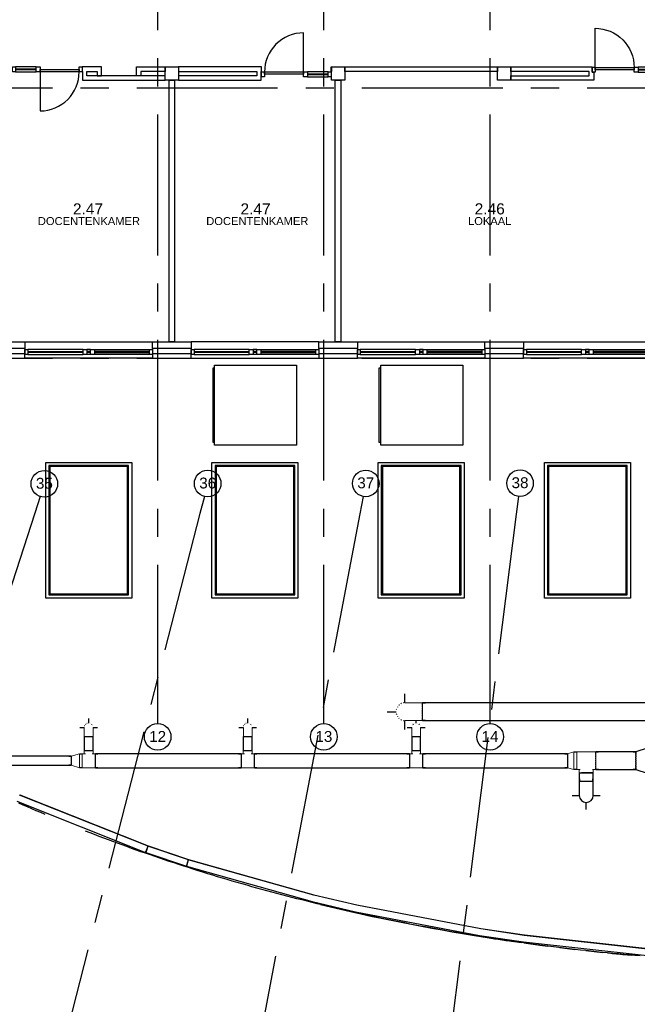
# Model space of a CAD drawing. Header units: millimetres. Extents: x -5940 to 121280, y -35718 to 26615.
# Tile 6 of 23: x 38137 to 52072, y -14575 to 7636. Entities that reach past the tile are written whole.
import ezdxf

# ---------------------------------------------------------------- set-up
doc = ezdxf.new("R2010")
doc.units = ezdxf.units.MM
doc.header["$LTSCALE"] = 100
doc.linetypes.add('CENTER', pattern=[50.8, 31.75, -6.35, 6.35, -6.35])
for name, color, linetype in [('AL21----_BUITENWAND', 3, 'Continuous'), ('AL22----_BINNENWAND', 2, 'Continuous'), ('AL27----_DAKEN', 8, 'Continuous'), ('AL28----_CONSTRUCTIES', 4, 'Continuous'), ('AL31----_BUITENKOZIJN', 1, 'Continuous'), ('AL32----_BINNENKOZIJN', 1, 'Continuous'), ('AL37----_DAKOPENINGEN', 8, 'Continuous'), ('AL57----_LUCHTBEHANDELING', 2, 'Continuous'), ('BL$7----_STRAMIEN', 8, 'Continuous'), ('BL$8----_RUIMTEBENAMING', 2, 'Continuous'), ('BL$8----_RUIMTENUMMER', 2, 'Continuous')]:
    doc.layers.add(name, color=color, linetype=linetype)
doc.styles.add('Arial_1', font='arial.ttf', dxfattribs={"height": 245.883234})
doc.styles.get("Standard").update_dxf_attribs({"font": 'arial.ttf'})

# ---------------------------------------------------------------- blocks, each defined once
blk = doc.blocks.new('Grid - r_3_0mm-7309776-_--_102 2e verdieping')
at = {"color": 0, "linetype": 'ByBlock', "lineweight": -2}
blk.add_circle((0, 0), 3, dxfattribs=at)
blk = doc.blocks.new('Kozijn 1')
at = {"layer": 'AL31----_BUITENKOZIJN'}
for points in [[(0, 2880), (114, 2880), (114, 2813), (0, 2813)], [(0, 1570), (114, 1570), (114, 1482), (0, 1482)], [(0, 1399), (114, 1399), (114, 1311), (0, 1311)], [(0, 67), (114, 67), (114, 0), (0, 0)]]:
    blk.add_lwpolyline(points, close=True, dxfattribs=at)
for points in [[(0, 1570), (0, 2813)], [(45, 2813), (45, 1570)], [(69, 1570), (69, 2813)], [(114, 2813), (114, 1570)], [(0, 1482), (0, 1399)], [(45, 1482), (45, 1399)], [(69, 1482), (69, 1399)], [(114, 1482), (114, 1399)], [(0, 1311), (0, 67)], [(45, 67), (45, 1311)], [(69, 1311), (69, 67)], [(114, 67), (114, 1311)]]:
    blk.add_lwpolyline(points, dxfattribs=at)
blk = doc.blocks.new('BInnekozijn 2sp')
at = {"layer": 'AL32----_BINNENKOZIJN'}
for points in [[(67, -114), (0, -114), (0, 0), (67, 0)], [(1569, -114), (1502, -114), (1502, 0), (1569, 0)], [(622, -114), (534, -114), (534, 0), (622, 0)], [(1502, -111), (622, -111), (622, -57), (1502, -57)]]:
    blk.add_lwpolyline(points, close=True, dxfattribs=at)
for points in [[(534, 0), (67, 0)], [(67, -45), (534, -45)], [(534, -69), (67, -69)], [(67, -114), (534, -114)], [(622, -114), (622, -991)]]:
    blk.add_lwpolyline(points, dxfattribs=at)
blk.add_lwpolyline([(622, -991, 0.414214), (1502, -111)], format="xyb", dxfattribs=at)
blk = doc.blocks.new('Binnenkozijn 2')
at = {"layer": 'AL32----_BINNENKOZIJN'}
for points in [[(67, 114), (67, 991)], [(1502, 114), (1035, 114)], [(1035, 69), (1502, 69)], [(1502, 45), (1035, 45)], [(1035, 0), (1502, 0)]]:
    blk.add_lwpolyline(points, dxfattribs=at)
blk.add_lwpolyline([(67, 991, -0.414214), (947, 111)], format="xyb", dxfattribs=at)
for points in [[(0, 114), (67, 114), (67, 0), (0, 0)], [(67, 111), (947, 111), (947, 57), (67, 57)], [(947, 114), (1035, 114), (1035, 0), (947, 0)], [(1502, 114), (1569, 114), (1569, 0), (1502, 0)]]:
    blk.add_lwpolyline(points, close=True, dxfattribs=at)
blk = doc.blocks.new('28_GdV_staal_Hoekstaal_balk - L150x100x10-9609285-_--_102 2e verdieping')
at = {"color": 0, "linetype": 'ByBlock', "lineweight": -2}
for p, q in [((-830.2, 23.36), (-830.2, 13.36)), ((-830.2, 23.36), (830.2, 23.36)), ((-830.2, 13.36), (830.2, 13.36)), ((-830.2, 13.36), (-830.2, 0)), ((-830.2, 13.36), (830.2, 13.36)), ((830.2, 13.36), (830.2, 23.36)), ((830.2, 0), (830.2, 13.36))]:
    blk.add_line(p, q, dxfattribs=at)
blk = doc.blocks.new('VE_Reducer_Round_AI_MEPcontent - LUKA_ Centrisch_ 560-400-9398867-_--_102 2e verdieping')
at = {"color": 0, "linetype": 'ByBlock', "lineweight": -2}
for p, q in [((253, 200), (0, 280)), ((0, 270), (0, 274)), ((0, 247), (0, 256)), ((0, 215), (0, 230)), ((0, 174), (0, 193)), ((0, 125), (0, 148)), ((0, 72), (0, 96)), ((0, 16), (0, 41)), ((253, 194), (253, 190)), ((316, 190), (253, 190)), ((253, 179), (253, 170)), ((253, 153), (253, 139)), ((253, 119), (253, 102)), ((253, 78), (253, 59)), ((253, 34), (253, 13)), ((0, -41), (0, -16)), ((0, -96), (0, -72)), ((0, -148), (0, -125)), ((0, -193), (0, -174)), ((0, -280), (253, -200)), ((0, -230), (0, -215)), ((253, -13), (253, -34)), ((253, -59), (253, -78)), ((253, -102), (253, -119)), ((253, -139), (253, -153)), ((253, -170), (253, -179)), ((253, -190), (316, -190)), ((253, -190), (253, -194)), ((0, -256), (0, -247)), ((0, -274), (0, -270))]:
    blk.add_line(p, q, dxfattribs=at)
blk = doc.blocks.new('VE_Reducer_Round_AI_MEPcontent - LUKA_ Centrisch op hulpstuk_ 400-315-9398875-_--_102 2e verdieping')
at = {"color": 0, "linetype": 'ByBlock', "lineweight": -2}
for p, q in [((0, 200), (-63.4, 200)), ((-63.4, -200), (-63.4, 200)), ((148.1, 157.5), (0, 200)), ((0, -200), (0, 200)), ((0, 200), (0, -200)), ((148.1, 157.5), (148.1, -157.5)), ((205.6, 149.625), (148.1, 149.625)), ((-63.4, -200), (0, -200)), ((0, -200), (148.1, -157.5)), ((148.1, -149.625), (205.6, -149.625))]:
    blk.add_line(p, q, dxfattribs=at)
blk = doc.blocks.new('VE_Tee_Round_AI_MEPcontent - LUKA_ T-stuk 90__ 315-315-200-9398884-_--_102 2e verdieping')
at = {"color": 0, "linetype": 'ByBlock', "lineweight": -2}
for p, q in [((-95, 222), (-95, 271)), ((95, 271), (95, 222)), ((-208, 150), (-150, 150)), ((-150, 157), (-76, 157)), ((-150, 157), (-150, -158)), ((-100, 148), (-100, 222)), ((76, 157), (150, 157)), ((100, 222), (100, 148)), ((150, -158), (150, 157)), ((150, 150), (208, 150)), ((-150, -150), (-208, -150)), ((0, -158), (-150, -158)), ((150, -158), (0, -158)), ((208, -150), (150, -150))]:
    blk.add_line(p, q, dxfattribs=at)
blk.add_ellipse((0, 222), major_axis=(100, 0), ratio=0.000001, start_param=3.926991, end_param=7.068583, dxfattribs=at)
blk = doc.blocks.new('VE_Bend_Round_AI_MEPcontent - LUKA_ 90__ 200-200-V33-_--_102 2e verdieping')
at = {"color": 0, "linetype": 'ByBlock', "lineweight": -2}
for p, q in [((49817, 22864), (49817, 22863)), ((49822, 22863), (49822, 22814)), ((50012, 22814), (50012, 22863)), ((50017, 22863), (50017, 22864))]:
    blk.add_line(p, q, dxfattribs=at)
at = {"color": 0, "linetype": 'ByBlock', "lineweight": -2, "flags": 128}
for points in [[(49817, 23063), (49817, 23063), (49817, 23063), (49817, 23062), (49817, 23061), (49817, 23059), (49817, 23058), (49817, 23056), (49817, 23053), (49817, 23051), (49817, 23048), (49817, 23044), (49817, 23041), (49817, 23037), (49817, 23033), (49817, 23029), (49817, 23024), (49817, 23019), (49817, 23014), (49817, 23009), (49817, 23003), (49817, 22997), (49817, 22991), (49817, 22985), (49817, 22979), (49817, 22972), (49817, 22965), (49817, 22958), (49817, 22951), (49817, 22944), (49817, 22936), (49817, 22929), (49817, 22921), (49817, 22914), (49817, 22906), (49817, 22898), (49817, 22890), (49817, 22882), (49817, 22874), (49817, 22867), (49817, 22864)], [(50017, 22864), (50017, 22872), (50017, 22880), (50017, 22888), (50017, 22896), (50017, 22904), (50017, 22912), (50017, 22919), (50017, 22927), (50017, 22934), (50017, 22942), (50017, 22949), (50017, 22956), (50017, 22963), (50017, 22970), (50017, 22977), (50017, 22983), (50017, 22990), (50017, 22996), (50017, 23001), (50017, 23007), (50017, 23013), (50017, 23018), (50017, 23023), (50017, 23027), (50017, 23032), (50017, 23036), (50017, 23040), (50017, 23044), (50017, 23047), (50017, 23050), (50017, 23053), (50017, 23055), (50017, 23057), (50017, 23059), (50017, 23060), (50017, 23062), (50017, 23063), (50017, 23063), (50017, 23063), (50017, 23063)]]:
    blk.add_lwpolyline(points, dxfattribs=at)
at = {"color": 0, "linetype": 'ByBlock', "lineweight": -2}
for start_param, end_param in [(3.141593, 4.712389), (4.712389, 6.283185)]:
    blk.add_ellipse((49917, 22863), major_axis=(100, 0), ratio=0.000001, start_param=start_param, end_param=end_param, dxfattribs=at)
blk = doc.blocks.new('VE_Reducer_Round_AI_MEPcontent - LUKA_ Centrisch op hulpstuk_ 315-200-9398845-_--_102 2e verdieping')
at = {"color": 0, "linetype": 'ByBlock', "lineweight": -2}
for p, q in [((-58, 158), (0, 158)), ((-58, 158), (-58, -158)), ((0, 158), (190, 100)), ((0, 158), (0, -158)), ((0, -158), (0, 158)), ((190, 95), (239, 95)), ((190, 92), (190, 94)), ((190, 74), (190, 80)), ((190, 12), (190, 21)), ((0, -158), (-58, -158)), ((190, -100), (0, -158)), ((190, -21), (190, -12)), ((190, -80), (190, -74)), ((190, -94), (190, -92)), ((239, -95), (190, -95))]:
    blk.add_line(p, q, dxfattribs=at)
blk = doc.blocks.new('VE_Tee_Round_AI_MEPcontent - LUKA_ T-stuk 90__ 400-400-315-V41-_--_102 2e verdieping')
at = {"color": 0, "linetype": 'ByBlock', "lineweight": -2}
for p, q in [((-158, 269), (-158, 188)), ((-150, 271), (-150, 269)), ((150, 269), (150, 271)), ((157, 188), (157, 269)), ((-214, 190), (-277, 190)), ((-139, 200), (-214, 200)), ((-214, 170), (-214, 179)), ((-214, 139), (-214, 153)), ((-214, 102), (-214, 119)), ((-214, 59), (-214, 78)), ((-214, 13), (-214, 34)), ((-214, 190), (-214, 194)), ((213, 200), (139, 200)), ((277, 190), (213, 190)), ((213, 200), (213, -200)), ((-277, -190), (-214, -190)), ((-214, -34), (-214, -13)), ((-214, -78), (-214, -59)), ((-214, -119), (-214, -102)), ((-214, -153), (-214, -139)), ((-214, -179), (-214, -170)), ((-214, -194), (-214, -190)), ((-214, -200), (0, -200)), ((0, -200), (213, -200)), ((213, -190), (277, -190))]:
    blk.add_line(p, q, dxfattribs=at)
blk.add_ellipse((0, 269), major_axis=(157, 0), ratio=0.000001, start_param=2.356194, end_param=5.497787, dxfattribs=at)
blk = doc.blocks.new('VE_Bend_Round_AI_MEPcontent - LUKA_ 90__ 315-315-9398905-_--_102 2e verdieping')
at = {"color": 0, "linetype": 'ByBlock', "lineweight": -2}
for p, q in [((53597, 21845), (53597, 21844)), ((53604, 21902), (53604, 21845)), ((53904, 21845), (53904, 21902)), ((53912, 21844), (53912, 21845))]:
    blk.add_line(p, q, dxfattribs=at)
at = {"color": 0, "linetype": 'ByBlock', "lineweight": -2, "flags": 128}
for points in [[(53597, 21844), (53597, 21831), (53597, 21819), (53597, 21806), (53597, 21794), (53597, 21781), (53597, 21769), (53597, 21757), (53597, 21745), (53597, 21733), (53597, 21721), (53597, 21710), (53597, 21699), (53597, 21688), (53597, 21677), (53597, 21666), (53597, 21656), (53597, 21646), (53597, 21637), (53597, 21627), (53597, 21618), (53597, 21610), (53597, 21602), (53597, 21594), (53597, 21586), (53597, 21579), (53597, 21573), (53597, 21567), (53597, 21561), (53597, 21556), (53597, 21551), (53597, 21547), (53597, 21543), (53597, 21540), (53597, 21537), (53597, 21534), (53597, 21532), (53597, 21531), (53597, 21530), (53597, 21530), (53597, 21530)], [(53912, 21530), (53912, 21530), (53912, 21531), (53912, 21532), (53912, 21534), (53912, 21536), (53912, 21539), (53912, 21542), (53912, 21546), (53912, 21550), (53912, 21554), (53912, 21560), (53912, 21565), (53912, 21571), (53912, 21578), (53912, 21585), (53912, 21592), (53912, 21600), (53912, 21608), (53912, 21616), (53912, 21625), (53912, 21634), (53912, 21644), (53912, 21653), (53912, 21664), (53912, 21674), (53912, 21685), (53912, 21696), (53912, 21707), (53912, 21718), (53912, 21730), (53912, 21742), (53912, 21754), (53912, 21766), (53912, 21778), (53912, 21790), (53912, 21803), (53912, 21815), (53912, 21828), (53912, 21840), (53912, 21844)]]:
    blk.add_lwpolyline(points, dxfattribs=at)
at = {"color": 0, "linetype": 'ByBlock', "lineweight": -2}
for major_axis, start_param, end_param in [((157, 0), 1.570796, 3.403392), ((158, 0), 6.021386, 7.853982)]:
    blk.add_ellipse((53754, 21845), major_axis=major_axis, ratio=0.000001, start_param=start_param, end_param=end_param, dxfattribs=at)
blk = doc.blocks.new('VE_Bend_Round_AI_MEPcontent - LUKA_ 90__ 400-400-9398899-_--_102 2e verdieping')
at = {"color": 0, "linetype": 'ByBlock', "lineweight": -2}
for p, q in [((50062, 23620), (50061, 23620)), ((50125, 23610), (50062, 23610)), ((50061, 23220), (50062, 23220)), ((50062, 23230), (50125, 23230))]:
    blk.add_line(p, q, dxfattribs=at)
at = {"color": 0, "linetype": 'ByBlock', "lineweight": -2, "flags": 128}
for points in [[(50061, 23620), (50045, 23620), (50029, 23620), (50013, 23620), (49997, 23620), (49982, 23620), (49966, 23620), (49951, 23620), (49936, 23620), (49921, 23620), (49906, 23620), (49891, 23620), (49877, 23620), (49863, 23620), (49849, 23620), (49836, 23620), (49823, 23620), (49810, 23620), (49798, 23620), (49786, 23620), (49775, 23620), (49764, 23620), (49754, 23620), (49744, 23620), (49734, 23620), (49725, 23620), (49717, 23620), (49709, 23620), (49702, 23620), (49695, 23620), (49689, 23620), (49684, 23620), (49679, 23620), (49675, 23620), (49671, 23620), (49668, 23620), (49665, 23620), (49664, 23620), (49663, 23620), (49662, 23620), (49662, 23620)], [(49662, 23220), (49662, 23220), (49663, 23220), (49665, 23220), (49667, 23220), (49670, 23220), (49674, 23220), (49678, 23220), (49682, 23220), (49688, 23220), (49694, 23220), (49700, 23220), (49707, 23220), (49715, 23220), (49723, 23220), (49732, 23220), (49741, 23220), (49751, 23220), (49761, 23220), (49772, 23220), (49783, 23220), (49795, 23220), (49807, 23220), (49819, 23220), (49832, 23220), (49845, 23220), (49859, 23220), (49873, 23220), (49887, 23220), (49902, 23220), (49916, 23220), (49931, 23220), (49947, 23220), (49962, 23220), (49978, 23220), (49993, 23220), (50009, 23220), (50025, 23220), (50041, 23220), (50057, 23220), (50061, 23220)]]:
    blk.add_lwpolyline(points, dxfattribs=at)
at = {"color": 0, "linetype": 'ByBlock', "lineweight": -2}
for start_param, end_param in [(6.113821, 6.283185), (5.879878, 5.983641), (5.64614, 5.748233), (5.412551, 5.511475), (5.179076, 5.271752), (4.945695, 5.023147), (4.401631, 4.479083), (4.153026, 4.245702), (3.913303, 4.012228), (3.676545, 3.784225), (3.441137, 3.5449), (3.141593, 3.310957)]:
    blk.add_ellipse((50062, 23420), major_axis=(0, 200), ratio=0.000001, start_param=start_param, end_param=end_param, dxfattribs=at)

msp = doc.modelspace()

# ---------------------------------------------------------------- linework, layer by layer
at = {"layer": 'AL21----_BUITENWAND'}
for points in [[(37385, 370), (38255, 370), (38255, 220), (37385, 220)], [(41135, 370), (42005, 370), (42005, 220), (41135, 220)], [(44885, 370), (45755, 370), (45755, 220), (44885, 220)], [(48635, 370), (49505, 370), (49505, 220), (48635, 220)], [(38255, 100), (37385, 100), (37385, 0), (38255, 0)], [(42005, 100), (41135, 100), (41135, 0), (42005, 0)], [(45755, 100), (44885, 100), (44885, 0), (45755, 0)], [(49505, 100), (48635, 100), (48635, 0), (49505, 0)]]:
    msp.add_lwpolyline(points, close=True, dxfattribs=at)
for points in [[(38255, 370), (41135, 370)], [(44885, 370), (42005, 370)], [(45755, 370), (48635, 370)], [(49505, 370), (52385, 370)], [(38255, 220), (38255, 100)], [(41135, 0), (38255, 0)], [(41135, 220), (41135, 100)], [(42005, 220), (42005, 100)], [(42005, 0), (44885, 0)], [(44885, 220), (44885, 100)], [(45755, 220), (45755, 100)], [(48635, 0), (45755, 0)], [(48635, 220), (48635, 100)], [(49505, 220), (49505, 100)], [(52385, 0), (49505, 0)]]:
    msp.add_lwpolyline(points, dxfattribs=at)
at = {"layer": 'AL22----_BINNENWAND'}
for points in [[(39546, 6470), (39553, 6470), (39553, 6270), (41420, 6270), (41420, 6370), (39653, 6370), (39653, 6470), (39883.14658, 6470), (39883.14658, 6370), (39983.14658, 6370), (39983.14658, 6570), (39546, 6570)], [(40873.14658, 6370), (40773.14658, 6370), (40773.14658, 6570), (41420, 6570), (41420, 6470), (40873.14658, 6470)], [(41720, 6469.90031), (43487, 6469.90031), (43487, 6370), (41720, 6370), (41720, 6270), (43587, 6270), (43587, 6469.90031), (43594, 6469.90031), (43594, 6570), (41720, 6569.90031)], [(45163, 6570), (45170, 6570), (45170, 6469.90031), (45163, 6469.90031)], [(45470, 6570), (48920, 6570), (48920, 6470), (45470, 6470)], [(49220, 6570), (51053, 6570), (51053, 6449.90031), (51087, 6449.90031), (51087, 6270), (49220, 6270), (49220, 6370), (50987, 6370), (50987, 6470), (49220, 6470)], [(41507.5, 6270), (41632.5, 6270), (41632.5, 370), (41507.5, 370)], [(45257.5, 6270), (45382.5, 6270), (45382.5, 370), (45257.5, 370)]]:
    msp.add_lwpolyline(points, close=True, dxfattribs=at)
at = {"layer": 'AL27----_DAKEN'}
for p, q in [((41031.86933, -11009.56015), (38132.97675, -9858.12952)), ((38136.94222, -9848.94465), (41033.41, -10999.41215)), ((38073.89122, -9994.9842), (40976.86692, -11148.03663)), ((38215.74001, -10079.58026), (38117.6614, -10035.87441)), ((38314.1373, -10123.05334), (38215.74001, -10079.58026)), ((38412.85159, -10166.29291), (38314.1373, -10123.05334)), ((38511.88118, -10209.29821), (38412.85159, -10166.29291)), ((38611.22438, -10252.0685), (38511.88118, -10209.29821)), ((38710.87948, -10294.60303), (38611.22438, -10252.0685)), ((39724.20391, -10706.81646), (39621.52585, -10666.68061)), ((39827.1745, -10746.70851), (39724.20391, -10706.81646)), ((39930.43584, -10786.35608), (39827.1745, -10746.70851)), ((40033.9862, -10825.75848), (39930.43584, -10786.35608)), ((40137.82381, -10864.915), (40033.9862, -10825.75848)), ((40241.9469, -10903.82496), (40137.82381, -10864.915)), ((40346.35373, -10942.48766), (40241.9469, -10903.82496)), ((40451.0425, -10980.90238), (40346.35373, -10942.48766)), ((40556.01124, -11019.06839), (40451.0425, -10980.90238)), ((40661.25796, -11056.98498), (40556.01124, -11019.06839)), ((40766.78084, -11094.65152), (40661.25796, -11056.98498)), ((40872.57805, -11132.06738), (40766.78084, -11094.65152)), ((40976.86692, -11148.03663), (41031.86933, -11009.56015)), ((41028.03848, -11008.15871), (40980.69777, -11149.43807)), ((41945.42476, -11315.56188), (41028.03848, -11008.15871)), ((41033.41, -10999.41215), (41946.68215, -11305.43674)), ((40978.64779, -11169.23193), (40872.57805, -11132.06738)), ((41084.98824, -11206.14453), (40978.64779, -11169.23193)), ((40980.69777, -11149.43807), (41898.08404, -11456.84124)), ((41191.59756, -11242.80454), (41084.98824, -11206.14453)), ((41298.47395, -11279.21133), (41191.59756, -11242.80454)), ((41405.61559, -11315.36425), (41298.47395, -11279.21133)), ((41513.02065, -11351.26268), (41405.61559, -11315.36425)), ((41898.08404, -11456.84124), (41945.42476, -11315.56188)), ((41940.2964, -11314.02379), (41899.77668, -11457.40842)), ((44773.11594, -12114.56311), (41940.2964, -11314.02379)), ((41946.68215, -11305.43674), (44775.61705, -12104.87828)), ((41620.68731, -11386.90597), (41513.02065, -11351.26268)), ((41728.61377, -11422.29349), (41620.68731, -11386.90597)), ((41836.79814, -11457.42456), (41728.61377, -11422.29349)), ((41945.23838, -11492.29852), (41836.79814, -11457.42456)), ((41899.77668, -11457.40842), (44735.84943, -12258.86708)), ((42053.93242, -11526.91473), (41945.23838, -11492.29852)), ((42162.87843, -11561.27264), (42053.93242, -11526.91473)), ((42272.07453, -11595.37168), (42162.87843, -11561.27264)), ((42381.51883, -11629.21125), (42272.07453, -11595.37168)), ((42491.20948, -11662.7908), (42381.51883, -11629.21125)), ((42601.14458, -11696.10973), (42491.20948, -11662.7908)), ((42711.32226, -11729.16746), (42601.14458, -11696.10973)), ((42821.74065, -11761.96342), (42711.32226, -11729.16746)), ((42932.39786, -11794.49702), (42821.74065, -11761.96342)), ((43043.29203, -11826.76769), (42932.39786, -11794.49702)), ((43154.42127, -11858.77484), (43043.29203, -11826.76769)), ((43265.78366, -11890.51786), (43154.42127, -11858.77484)), ((43377.37708, -11921.99615), (43265.78366, -11890.51786)), ((43489.19941, -11953.20915), (43377.37708, -11921.99615)), ((43601.24877, -11984.15636), (43489.19941, -11953.20915)), ((43713.52322, -12014.83725), (43601.24877, -11984.15636)), ((43826.02085, -12045.25133), (43713.52322, -12014.83725)), ((43938.73971, -12075.39806), (43826.02085, -12045.25133)), ((44051.67788, -12105.27692), (43938.73971, -12075.39806)), ((44164.83343, -12134.8874), (44051.67788, -12105.27692)), ((44278.20444, -12164.22898), (44164.83343, -12134.8874)), ((44391.78897, -12193.30113), (44278.20444, -12164.22898)), ((44505.5851, -12222.10333), (44391.78897, -12193.30113)), ((45743.34444, -12341.7802), (44773.11594, -12114.56311)), ((44775.61705, -12104.87828), (45745.42169, -12331.9961)), ((44619.59089, -12250.63506), (44505.5851, -12222.10333)), ((44733.80438, -12278.89578), (44619.59089, -12250.63506)), ((44848.22339, -12306.88494), (44733.80438, -12278.89578)), ((44735.84943, -12258.86708), (45712.39344, -12487.56319)), ((44962.84577, -12334.60207), (44848.22339, -12306.88494)), ((45077.66958, -12362.04671), (44962.84577, -12334.60207)), ((45192.69283, -12389.21841), (45077.66958, -12362.04671)), ((45307.91357, -12416.11671), (45192.69283, -12389.21841)), ((45423.3298, -12442.74116), (45307.91357, -12416.11671)), ((48539.61396, -12874.80785), (45743.34444, -12341.7802)), ((45745.42169, -12331.9961), (48541.28904, -12864.94709)), ((45538.93956, -12469.0913), (45423.3298, -12442.74116)), ((45654.74086, -12495.16667), (45538.93956, -12469.0913)), ((45770.73173, -12520.9668), (45654.74086, -12495.16667)), ((45712.39344, -12487.56319), (48514.65516, -13021.73308)), ((45886.9102, -12546.49125), (45770.73173, -12520.9668)), ((46003.27429, -12571.73954), (45886.9102, -12546.49125)), ((46119.82201, -12596.71122), (46003.27429, -12571.73954)), ((46236.55136, -12621.40581), (46119.82201, -12596.71122)), ((46353.46014, -12645.82284), (46236.55136, -12621.40581)), ((46470.54615, -12669.96188), (46353.46014, -12645.82284)), ((46587.8074, -12693.82257), (46470.54615, -12669.96188)), ((46705.24187, -12717.4045), (46587.8074, -12693.82257)), ((46822.84756, -12740.70727), (46705.24187, -12717.4045)), ((46940.62243, -12763.73051), (46822.84756, -12740.70727)), ((47058.56448, -12786.47379), (46940.62243, -12763.73051)), ((47176.67168, -12808.93674), (47058.56448, -12786.47379)), ((47294.94202, -12831.11896), (47176.67168, -12808.93674)), ((47413.37347, -12853.02003), (47294.94202, -12831.11896)), ((47531.96402, -12874.63958), (47413.37347, -12853.02003)), ((47650.71166, -12895.9772), (47531.96402, -12874.63958)), ((49522.46659, -13021.51672), (48539.61396, -12874.80785)), ((48541.28904, -12864.94709), (49523.7542, -13011.59813)), ((47769.61431, -12917.03247), (47650.71166, -12895.9772)), ((47888.66977, -12937.805), (47769.61431, -12917.03247)), ((48007.87579, -12958.29444), (47888.66977, -12937.805)), ((48127.23037, -12978.50046), (48007.87579, -12958.29444)), ((48246.73144, -12998.42274), (48127.23037, -12978.50046)), ((48366.37696, -13018.06095), (48246.73144, -12998.42274)), ((48486.16487, -13037.41475), (48366.37696, -13018.06095)), ((48606.09311, -13056.48381), (48486.16487, -13037.41475)), ((48514.65516, -13021.73308), (49503.28114, -13169.30373)), ((48586.10043, -13054.08572), (48606.05137, -13057.2347)), ((48726.15963, -13075.2678), (48606.09311, -13056.48381)), ((48846.36238, -13093.76638), (48726.15963, -13075.2678)), ((48966.6993, -13111.97922), (48846.36238, -13093.76638)), ((52305.09287, -13328.89728), (49522.46659, -13021.51672)), ((49523.7542, -13011.59813), (52306.00512, -13318.93723)), ((49087.16834, -13129.90598), (48966.6993, -13111.97922)), ((49207.76743, -13147.54634), (49087.16834, -13129.90598)), ((49328.4945, -13164.89994), (49207.76743, -13147.54634)), ((49246.85617, -13153.89266), (49449.07065, -13182.60312)), ((49449.34729, -13181.96645), (49328.4945, -13164.89994)), ((49570.32355, -13198.7456), (49449.34729, -13181.96645)), ((49503.28114, -13169.30373), (52291.50032, -13477.30211)), ((49691.42124, -13215.23712), (49570.32355, -13198.7456)), ((49812.63827, -13231.44076), (49691.42124, -13215.23712)), ((49933.97255, -13247.35625), (49812.63827, -13231.44076)), ((49869.34501, -13239.5546), (50055.1796, -13263.57418)), ((50055.42202, -13262.98331), (49933.97255, -13247.35625)), ((50176.98457, -13278.32169), (50055.42202, -13262.98331)), ((50298.65813, -13293.3711), (50176.98457, -13278.32169)), ((50420.4406, -13308.13129), (50298.65813, -13293.3711)), ((50322.43472, -13296.87578), (50664.11444, -13337.33013)), ((50542.32992, -13322.60198), (50420.4406, -13308.13129)), ((50664.32398, -13336.7829), (50542.32992, -13322.60198)), ((50786.42071, -13350.67377), (50664.32398, -13336.7829)), ((50908.61799, -13364.27434), (50786.42071, -13350.67377)), ((50908.43338, -13364.80643), (51287.5558, -13405.06335)), ((51030.91354, -13377.58431), (50908.61799, -13364.27434)), ((51153.3051, -13390.6035), (51030.91354, -13377.58431)), ((51275.7906, -13403.33172), (51153.3051, -13390.6035)), ((51398.36794, -13415.76876), (51275.7906, -13403.33172)), ((51398.33844, -13416.05198), (51546.91384, -13430.70413)), ((51521.03502, -13427.91443), (51398.36794, -13415.76876)), ((51513.89031, -13427.72442), (51873.20681, -13461.60494)), ((51643.78972, -13439.76851), (51521.03502, -13427.91443)), ((51766.62994, -13451.33081), (51643.78972, -13439.76851)), ((51747.28879, -13449.76911), (51945.61775, -13467.85528)), ((51889.55356, -13462.60112), (51766.62994, -13451.33081)), ((52012.55848, -13473.57923), (51889.55356, -13462.60112)), ((52135.6426, -13484.26495), (52012.55848, -13473.57923))]:
    msp.add_line(p, q, dxfattribs=at)
for start, end in [(256.583424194, 260.96059518), (260.973043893, 261.771572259), (262.055825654, 262.554117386)]:
    msp.add_arc((56274.73761, 35269.66814), 48930.85973, start, end, dxfattribs=at)
at = {"layer": 'AL28----_CONSTRUCTIES'}
for points in [[(41420, 6570), (41720, 6570), (41720, 6270), (41420, 6270)], [(45170, 6570), (45470, 6570), (45470, 6270), (45170, 6270)], [(48920, 6570), (49220, 6570), (49220, 6270), (48920, 6270)]]:
    msp.add_lwpolyline(points, close=True, dxfattribs=at)
at = {"layer": 'AL37----_DAKOPENINGEN'}
for p, q in [((42499.80276, -1900), (42499.80276, -215)), ((42499.80276, -215), (42534.35935, -215)), ((42534.35935, -1960), (42534.35935, -155)), ((42534.35935, -155), (44383.55724, -155)), ((44383.55724, -155), (44383.55724, -1960)), ((46249.80276, -1900), (46249.80276, -215)), ((46249.80276, -215), (46284.35935, -215)), ((46284.35935, -1960), (46284.35935, -155)), ((46284.35935, -155), (48133.55724, -155)), ((48133.55724, -155), (48133.55724, -1960)), ((42534.35935, -1900), (42499.80276, -1900)), ((44383.55724, -1960), (42534.35935, -1960)), ((46284.35935, -1900), (46249.80276, -1900)), ((48133.55724, -1960), (46284.35935, -1960)), ((38725.25724, -5410.35977), (38725.25724, -2350)), ((38725.25724, -2350), (40665.25724, -2350)), ((38795.25724, -2420), (38795.25724, -5340.35977)), ((40595.25724, -2420), (38795.25724, -2420)), ((38808, -5327.35977), (38808, -2433)), ((38808, -2433), (40582, -2433)), ((40582, -2433), (40582, -5327.35977)), ((40595.25724, -5340.35977), (40595.25724, -2420)), ((40665.25724, -2350), (40665.25724, -5410.35977)), ((42475.25724, -5410.35977), (42475.25724, -2350)), ((42475.25724, -2350), (44415.25724, -2350)), ((42545.25724, -2420), (42545.25724, -5340.35977)), ((44345.25724, -2420), (42545.25724, -2420)), ((42558, -5327.35977), (42558, -2433)), ((42558, -2433), (44332, -2433)), ((44332, -2433), (44332, -5327.35977)), ((44345.25724, -5340.35977), (44345.25724, -2420)), ((44415.25724, -2350), (44415.25724, -5410.35977)), ((46225.25724, -5410.35977), (46225.25724, -2350)), ((46225.25724, -2350), (48165.25724, -2350)), ((46295.25724, -2420), (46295.25724, -5340.35977)), ((48095.25724, -2420), (46295.25724, -2420)), ((46308, -5327.35977), (46308, -2433)), ((46308, -2433), (48082, -2433)), ((48082, -2433), (48082, -5327.35977)), ((48095.25724, -5340.35977), (48095.25724, -2420)), ((48165.25724, -2350), (48165.25724, -5410.35977)), ((49975.25724, -5410.35977), (49975.25724, -2350)), ((49975.25724, -2350), (51915.25724, -2350)), ((50045.25724, -2420), (50045.25724, -5340.35977)), ((51845.25724, -2420), (50045.25724, -2420)), ((50058, -5327.35977), (50058, -2433)), ((50058, -2433), (51832, -2433)), ((51832, -2433), (51832, -5327.35977)), ((51845.25724, -5340.35977), (51845.25724, -2420)), ((51915.25724, -2350), (51915.25724, -5410.35977)), ((38820, -2445), (38820, -5315.35977)), ((40570, -2445), (38820, -2445)), ((40570, -5315.35977), (40570, -2445)), ((42570, -2445), (42570, -5315.35977)), ((44320, -2445), (42570, -2445)), ((44320, -5315.35977), (44320, -2445)), ((46320, -2445), (46320, -5315.35977)), ((48070, -2445), (46320, -2445)), ((48070, -5315.35977), (48070, -2445)), ((50070, -2445), (50070, -5315.35977)), ((51820, -2445), (50070, -2445)), ((51820, -5315.35977), (51820, -2445)), ((40582, -5327.35977), (38808, -5327.35977)), ((38820, -5315.35977), (40570, -5315.35977)), ((44332, -5327.35977), (42558, -5327.35977)), ((42570, -5315.35977), (44320, -5315.35977)), ((48082, -5327.35977), (46308, -5327.35977)), ((46320, -5315.35977), (48070, -5315.35977)), ((51832, -5327.35977), (50058, -5327.35977)), ((50070, -5315.35977), (51820, -5315.35977)), ((40665.25724, -5410.35977), (38725.25724, -5410.35977)), ((38795.25724, -5340.35977), (40595.25724, -5340.35977)), ((44415.25724, -5410.35977), (42475.25724, -5410.35977)), ((42545.25724, -5340.35977), (44345.25724, -5340.35977)), ((48165.25724, -5410.35977), (46225.25724, -5410.35977)), ((46295.25724, -5340.35977), (48095.25724, -5340.35977)), ((51915.25724, -5410.35977), (49975.25724, -5410.35977)), ((50045.25724, -5340.35977), (51845.25724, -5340.35977))]:
    msp.add_line(p, q, dxfattribs=at)
at = {"layer": 'AL57----_LUCHTBEHANDELING'}
for p, q in [((46828.00425, -7774.19309), (46828.00425, -7574.19309)), ((46428.00425, -7974.19309), (46628.00425, -7974.19309)), ((54627.00447, -7774.19309), (47228.00425, -7774.19309)), ((47228.00425, -7774.61878), (47228.00425, -7774.19309)), ((47228.00425, -7783.11989), (47228.00425, -7777.04107)), ((47228.00425, -7802.16594), (47228.00425, -7790.20804)), ((47228.00425, -7830.8841), (47228.00425, -7813.37724)), ((47228.00425, -7868.09439), (47228.00425, -7845.27525)), ((47228.00425, -7913.05608), (47228.00425, -7884.16292)), ((47228.00425, -8020.4592), (47228.00425, -7927.92697)), ((39694.8463, -8230.48242), (39694.8463, -8130.48242)), ((43282.48863, -8230.48242), (43282.48863, -8130.48242)), ((46828.00425, -8374.19309), (46828.00425, -8174.19309)), ((47082.48863, -8230.48242), (47082.48863, -8173.0639)), ((47228.00425, -8064.22325), (47228.00425, -8035.33009)), ((47228.00425, -8103.11092), (47228.00425, -8080.29178)), ((47228.00425, -8134.17748), (47228.00425, -8117.50207)), ((47228.00425, -8158.17813), (47228.00425, -8146.22024)), ((47228.00425, -8171.3451), (47228.00425, -8165.26628)), ((47228.00425, -8174.19309), (47228.00425, -8173.76739)), ((47228.00425, -8174.19309), (54627.00447, -8174.19309)), ((39494.8463, -8330.48242), (39594.8463, -8330.48242)), ((39794.8463, -8330.48242), (39894.8463, -8330.48242)), ((43082.48863, -8330.48242), (43182.48863, -8330.48242)), ((43382.48863, -8330.48242), (43482.48863, -8330.48242)), ((46882.48863, -8330.48242), (46982.48863, -8330.48242)), ((47182.48863, -8330.48242), (47282.48863, -8330.48242)), ((39594.8463, -8530.48242), (39594.8463, -8858.98253)), ((39594.8463, -8530.48242), (39794.8463, -8530.48242)), ((39794.8463, -8858.98253), (39794.8463, -8530.48242)), ((43182.48863, -8530.48242), (43182.48863, -8858.98253)), ((43182.48863, -8530.48242), (43382.48863, -8530.48242)), ((43382.48863, -8858.98253), (43382.48863, -8530.48242)), ((46982.48863, -8530.48242), (46982.48863, -8858.98253)), ((46982.48863, -8530.48242), (47182.48863, -8530.48242)), ((47182.48863, -8858.98253), (47182.48863, -8530.48242)), ((39794.8463, -8858.98253), (39594.8463, -8858.98253)), ((43382.48863, -8858.98253), (43182.48863, -8858.98253)), ((47182.48863, -8858.98253), (46982.48863, -8858.98253)), ((52041.40447, -8880.58253), (51133.46749, -8880.58253)), ((51133.46749, -8885.59694), (51133.46749, -8880.58253)), ((52041.40447, -8880.58253), (52041.40447, -8885.59694)), ((39297.04629, -8980.58253), (37009.07035, -8980.58253)), ((39297.04629, -8980.58253), (39297.04629, -8985.99601)), ((39297.04629, -8988.74628), (39297.04629, -9000.3923)), ((39297.04629, -9006.24124), (39297.04629, -9030.58253)), ((39297.04629, -9030.58253), (39297.04629, -9059.83056)), ((39297.04629, -9068.93651), (39297.04629, -9092.22855)), ((39297.04629, -9101.33449), (39297.04629, -9130.58253)), ((43132.18862, -8923.08253), (39845.14629, -8923.08253)), ((39845.14629, -9238.08253), (39845.14629, -8923.08253)), ((43132.18862, -8923.08253), (43132.18862, -9238.08253)), ((46932.18862, -8923.08253), (43432.78862, -8923.08253)), ((43432.78862, -9238.08253), (43432.78862, -8923.08253)), ((46932.18862, -8923.08253), (46932.18862, -9238.08253)), ((50494.96749, -8923.08253), (47232.78862, -8923.08253)), ((47232.78862, -9238.08253), (47232.78862, -8923.08253)), ((50494.96749, -8923.08253), (50494.96749, -9238.08253)), ((51133.46749, -8901.99204), (51133.46749, -8890.15585)), ((51133.46749, -8927.67672), (51133.46749, -8911.04465)), ((51133.46749, -8961.67813), (51133.46749, -8941.07424)), ((51133.46749, -9002.16378), (51133.46749, -8978.56942)), ((51133.46749, -9046.95096), (51133.46749, -9021.49753)), ((51133.46749, -9093.62463), (51133.46749, -9067.54042)), ((52041.40447, -8890.15558), (52041.40447, -8901.9921)), ((52041.40447, -8911.04441), (52041.40447, -8927.67679)), ((52041.40447, -8941.07405), (52041.40447, -8961.67821)), ((52041.40447, -8978.5693), (52041.40447, -9002.16385)), ((52041.40447, -9021.49747), (52041.40447, -9046.95101)), ((52041.40447, -9067.54042), (52041.40447, -9093.62463)), ((37009.07035, -9180.58253), (39297.04629, -9180.58253)), ((39297.04629, -9130.58253), (39297.04629, -9154.92383)), ((39297.04629, -9160.77274), (39297.04629, -9172.41879)), ((39297.04629, -9175.16905), (39297.04629, -9180.58253)), ((39845.14629, -9238.08253), (43132.18862, -9238.08253)), ((43432.78862, -9238.08253), (46932.18862, -9238.08253)), ((47232.78862, -9238.08253), (50494.96749, -9238.08253)), ((51133.46749, -9139.66753), (51133.46749, -9114.21409)), ((51133.46749, -9182.59563), (51133.46749, -9159.00128)), ((51133.46749, -9220.09081), (51133.46749, -9199.48692)), ((51133.46749, -9250.1204), (51133.46749, -9233.48834)), ((51133.46749, -9271.00921), (51133.46749, -9259.17301)), ((51133.46749, -9280.58253), (51133.46749, -9275.56811)), ((51133.46749, -9280.58253), (52041.40447, -9280.58253)), ((52041.40447, -9114.21413), (52041.40447, -9139.66747)), ((52041.40447, -9159.00135), (52041.40447, -9182.59551)), ((52041.40447, -9199.487), (52041.40447, -9220.09063)), ((52041.40447, -9233.48841), (52041.40447, -9250.12016)), ((52041.40447, -9259.17306), (52041.40447, -9271.00894)), ((52041.40447, -9275.56811), (52041.40447, -9280.58253)), ((50762.4675, -9351.68248), (50762.46746, -9546.68248)), ((51077.46746, -9546.68254), (50762.46746, -9546.68248)), ((50762.4675, -9351.68248), (51077.4675, -9351.68254)), ((51077.46746, -9546.68254), (51077.4675, -9351.68254)), ((50604.96749, -9864.18255), (50762.46749, -9864.18255)), ((51077.46749, -9864.18255), (51234.96749, -9864.18255)), ((50919.96749, -10179.18255), (50919.96749, -10021.68255))]:
    msp.add_line(p, q, dxfattribs=at)
for centre, radius, start, end in [((46828.00425, -7974.19309), 200, 162.415298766, 165.341977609), ((46828.00425, -7974.19309), 200, 145.586990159, 148.229141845), ((46828.00425, -7974.19309), 200, 130.909090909, 131.922436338), ((46828.00425, -7974.19309), 200, 113.100607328, 116.159052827), ((46828.00425, -7974.19309), 200, 96.688604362, 98.8423174), ((46828.00425, -7974.19309), 200, 194.658022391, 197.584701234), ((46828.00425, -7974.19309), 200, 211.770858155, 214.413009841), ((46828.00425, -7974.19309), 200, 228.077563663, 229.090909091), ((46828.00425, -7974.19309), 200, 243.840947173, 246.899392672), ((46828.00425, -7974.19309), 200, 261.1576826, 263.311395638), ((39694.8463, -8330.48242), 100, 156.418296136, 158.19231983), ((39694.8463, -8330.48242), 100, 133.875215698, 136.1247942), ((39694.8463, -8330.48242), 100, 111.80770365, 113.581687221), ((39694.8463, -8330.48242), 100, 66.418312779, 68.19229635), ((39694.8463, -8330.48242), 100, 43.8752058, 46.124784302), ((39694.8463, -8330.48242), 100, 21.80768017, 23.581703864), ((43282.48863, -8330.48242), 100, 156.418296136, 158.19231983), ((43282.48863, -8330.48242), 100, 133.875215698, 136.1247942), ((43282.48863, -8330.48242), 100, 111.80770365, 113.581687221), ((43282.48863, -8330.48242), 100, 66.418312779, 68.19229635), ((43282.48863, -8330.48242), 100, 43.8752058, 46.124784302), ((43282.48863, -8330.48242), 100, 21.80768017, 23.581703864), ((47082.48863, -8330.48242), 100, 156.418296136, 158.19231983), ((47082.48863, -8330.48242), 100, 133.875215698, 136.1247942), ((47082.48863, -8330.48242), 100, 111.80770365, 113.581687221), ((47082.48863, -8330.48242), 100, 66.418312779, 68.19229635), ((47082.48863, -8330.48242), 100, 43.8752058, 46.124784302), ((47082.48863, -8330.48242), 100, 21.80768017, 23.581703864), ((50919.96749, -9864.18255), 157.5, 180, 0)]:
    msp.add_arc(centre, radius, start, end, dxfattribs=at)
at = {"layer": 'BL$7----_STRAMIEN', "linetype": 'CENTER'}
for p, q in [((41250, -7840.1492), (41250, 25615.16457)), ((45000, -7840.1492), (45000, 25615.16457)), ((48750, -7840.1492), (48750, 25615.16457)), ((-4940.29523, 6100), (120279.62784, 6100)), ((-4940.29523, 0), (120279.62784, 0)), ((38600.77053, -3118.743), (38477.16373, -3499.1656)), ((42303.31725, -3118.743), (42203.84129, -3506.17626)), ((45888.1456, -3118.743), (45813.19308, -3511.6579)), ((49387.94696, -3118.743), (49337.81367, -3515.58888)), ((38477.16373, -3499.1656), (28349.33578, -34669.41494)), ((42203.84129, -3506.17626), (34204.28159, -34662.40428)), ((45813.19308, -3511.6579), (39871.91607, -34656.92264)), ((49337.81367, -3515.58888), (45404.24493, -34652.99166)), ((41250, -8240.1492), (41250, -7840.1492)), ((45000, -8240.1492), (45000, -7840.1492)), ((48750, -8240.1492), (48750, -7840.1492))]:
    msp.add_line(p, q, dxfattribs=at)

# ---------------------------------------------------------------- block references
at = {"layer": 'AL31----_BUITENKOZIJN', "rotation": 270}
for p in [(38255.00015, 193.99985), (42005.00015, 193.99985), (45755.00015, 193.99985), (49505.00015, 193.99985)]:
    msp.add_blockref('Kozijn 1', p, dxfattribs=at)
at = {"layer": 'AL32----_BINNENKOZIJN', "rotation": 180}
msp.add_blockref('BInnekozijn 2sp', (45163, 6347.90031), dxfattribs=at)
at = {"layer": 'AL32----_BINNENKOZIJN'}
for name, p in [('Binnenkozijn 2', (51053, 6449.90031)), ('BInnekozijn 2sp', (37977, 6570))]:
    msp.add_blockref(name, p, dxfattribs=at)
at = {"layer": 'AL37----_DAKOPENINGEN', "lineweight": 13, "extrusion": (0, 0, -1), "rotation": 90}
msp.add_blockref('28_GdV_staal_Hoekstaal_balk - L150x100x10-9609285-_--_102 2e verdieping', (-42499.80276, -1057.5), dxfattribs=at)
at = {"layer": 'AL57----_LUCHTBEHANDELING', "lineweight": 13}
for name, p in [('VE_Bend_Round_AI_MEPcontent - LUKA_ 90__ 400-400-9398899-_--_102 2e verdieping', (-2834.0635, -31393.86438)), ('VE_Bend_Round_AI_MEPcontent - LUKA_ 90__ 200-200-V33-_--_102 2e verdieping', (-10221.70584, -31393.86438)), ('VE_Bend_Round_AI_MEPcontent - LUKA_ 90__ 200-200-V33-_--_102 2e verdieping', (-6634.0635, -31393.86438)), ('VE_Bend_Round_AI_MEPcontent - LUKA_ 90__ 200-200-V33-_--_102 2e verdieping', (-2834.0635, -31393.86438))]:
    msp.add_blockref(name, p, dxfattribs=at)
at = {"layer": 'AL57----_LUCHTBEHANDELING', "lineweight": 13, "extrusion": (0, 0, -1)}
for name, p in [('VE_Tee_Round_AI_MEPcontent - LUKA_ T-stuk 90__ 315-315-200-9398884-_--_102 2e verdieping', (-39694.84629, -9080.58253)), ('VE_Tee_Round_AI_MEPcontent - LUKA_ T-stuk 90__ 315-315-200-9398884-_--_102 2e verdieping', (-43282.48862, -9080.58253)), ('VE_Tee_Round_AI_MEPcontent - LUKA_ T-stuk 90__ 315-315-200-9398884-_--_102 2e verdieping', (-47082.48862, -9080.58253)), ('VE_Reducer_Round_AI_MEPcontent - LUKA_ Centrisch op hulpstuk_ 315-200-9398845-_--_102 2e verdieping', (-39487.04629, -9080.58253))]:
    msp.add_blockref(name, p, dxfattribs=at)
at = {"layer": 'AL57----_LUCHTBEHANDELING', "lineweight": 13, "rotation": 180}
for name, p in [('VE_Reducer_Round_AI_MEPcontent - LUKA_ Centrisch op hulpstuk_ 400-315-9398875-_--_102 2e verdieping', (50643.06749, -9080.58253)), ('VE_Tee_Round_AI_MEPcontent - LUKA_ T-stuk 90__ 400-400-315-V41-_--_102 2e verdieping', (50919.96749, -9080.58253))]:
    msp.add_blockref(name, p, dxfattribs=at)
at = {"layer": 'AL57----_LUCHTBEHANDELING', "rotation": 180}
msp.add_blockref('VE_Reducer_Round_AI_MEPcontent - LUKA_ Centrisch_ 560-400-9398867-_--_102 2e verdieping', (52294.30447, -9080.58255), dxfattribs=at)
at = {"layer": 'AL57----_LUCHTBEHANDELING'}
msp.add_blockref('VE_Bend_Round_AI_MEPcontent - LUKA_ 90__ 315-315-9398905-_--_102 2e verdieping', (-2834.0635, -31393.86438), dxfattribs=at)
at = {"layer": 'BL$7----_STRAMIEN'}
for p, xscale, yscale, zscale, rotation in [((38693.47562, -2833.42604), 99.99999999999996, 99.99999999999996, 99.99999999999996, 161.9999999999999), ((42377.92421, -2828.16805), 99.99999999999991, 99.99999999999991, 99.99999999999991, 165.5999999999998), ((45944.36, -2824.05682), 99.99999999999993, 99.99999999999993, 99.99999999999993, 169.2000000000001), ((49425.54693, -2821.10859), 99.99999999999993, 99.99999999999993, 99.99999999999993, 172.7999999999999)]:
    msp.add_blockref('Grid - r_3_0mm-7309776-_--_102 2e verdieping', p, dxfattribs=dict(at, xscale=xscale, yscale=yscale, zscale=zscale, rotation=rotation))
at = {"layer": 'BL$7----_STRAMIEN', "xscale": 99.99999999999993, "yscale": 99.99999999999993, "zscale": 99.99999999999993}
for p in [(41250, -8540.1492), (45000, -8540.1492), (48750, -8540.1492)]:
    msp.add_blockref('Grid - r_3_0mm-7309776-_--_102 2e verdieping', p, dxfattribs=at)

# ---------------------------------------------------------------- texts
at = {"layer": 'BL$7----_STRAMIEN', "lineweight": 9, "char_height": 245.883234, "width": 456, "attachment_point": 2, "line_spacing_factor": 0.938532, "style": 'Arial_1'}
for s, insert in [('35', (38694.38883, -2698.5888)), ('36', (42378.68395, -2693.27823)), ('37', (45944.96326, -2689.12417)), ('38', (49425.99134, -2686.14301)), ('12', (41249.87793, -8410.30702)), ('13', (44999.87793, -8410.30702)), ('14', (48749.87793, -8410.30702))]:
    msp.add_mtext(s, dxfattribs=dict(at, insert=insert))
at = {"layer": 'BL$8----_RUIMTEBENAMING', "color": 1, "char_height": 180, "attachment_point": 5}
for s, insert in [('DOCENTENKAMER', (39699.44498, 3092.1072)), ('DOCENTENKAMER', (43498.1518, 3092.1072)), ('LOKAAL', (48741.51583, 3092.1072))]:
    msp.add_mtext_dynamic_manual_height_columns(s, width=0.6141492, gutter_width=1, heights=[0.0399], dxfattribs=dict(at, insert=insert))
at = {"layer": 'BL$8----_RUIMTENUMMER', "color": 2, "char_height": 250, "attachment_point": 5}
for s, insert in [('2.47', (39677.84047, 3367.1072)), ('2.47', (43458.65788, 3367.1072)), ('2.46', (48741.51583, 3367.1072))]:
    msp.add_mtext_dynamic_manual_height_columns(s, width=0.6141492, gutter_width=1, heights=[0.0399], dxfattribs=dict(at, insert=insert))

doc.saveas('drawing.dxf')
